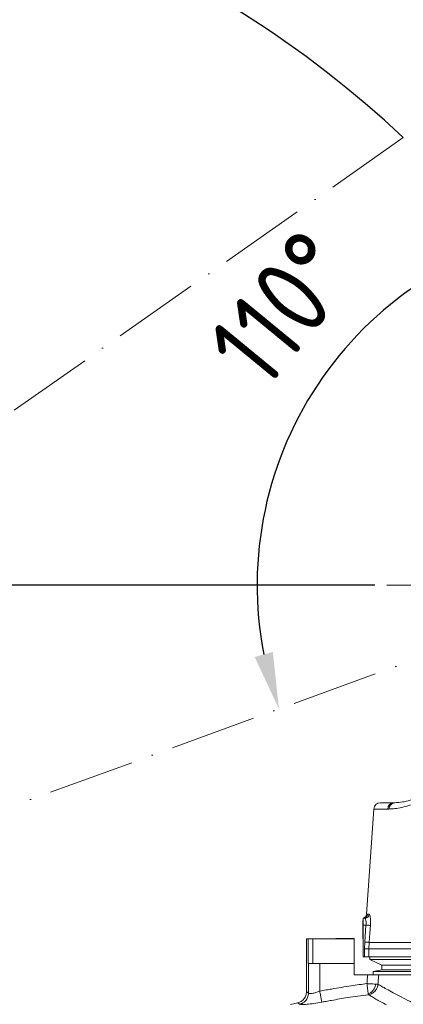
# Model space of a CAD drawing. Header units: millimetres. Extents: x 809 to 6054, y -5716 to -1261.
# Tile 24 of 96: x 2310 to 2479, y -3048 to -2613. Entities that reach past the tile are written whole.
import ezdxf

# ---------------------------------------------------------------- set-up
doc = ezdxf.new("R2010")
doc.units = ezdxf.units.MM
doc.header["$LTSCALE"] = 0.3175
doc.linetypes.add('ACAD_ISO10W100', pattern=[18, 12, -3, 0, -3])
doc.linetypes.add('CENTER2', pattern=[28.574999, 19.049999, -3.175, 3.175, -3.175])
for name, color, linetype, lineweight in [('1轮廓实线层', 7, 'Continuous', 18), ('7标注层', 4, 'Continuous', 13), ('中心线', 4, 'ACAD_ISO10W100', 20), ('细点划线', 6, 'CENTER2', 18)]:
    doc.layers.add(name, color=color, linetype=linetype, lineweight=lineweight)
doc.styles.add('标准汉字', font='gbenor.shx', dxfattribs={"bigfont": 'gbcbig.shx'})
doc.dimstyles.new('M1：10', dxfattribs={"dimscale": 10, "dimtxt": 3.5, "dimasz": 2.5, "dimexe": 2, "dimexo": 0, "dimgap": 1.5, "dimtad": 1, "dimdec": 4, "dimdsep": 46, "dimtxsty": '标准汉字', "dimcen": 5, "dimdle": 5, "dimclrd": 1, "dimclre": 1, "dimclrt": 256, "dimadec": 4, "dimazin": 2, "dimtfac": 1, "dimtdec": 4, "dimtmove": 0, "dimatfit": 3, "dimfxl": 1, "dimtolj": 1, "dimarcsym": 0})

# ---------------------------------------------------------------- blocks, each defined once
blk = doc.blocks.new('*D3')
at = {"layer": '7标注层', "color": 1, "lineweight": -2, "transparency": 16777216}
for p, q in [((1643.72, -2862.69), (1643.72, -1793.65)), ((2574.24, -2212.74), (2574.24, -1793.65)), ((2549.24, -1813.65), (1668.72, -1813.65))]:
    blk.add_line(p, q, dxfattribs=at)
at = {"layer": '7标注层', "color": 1, "transparency": 16777216}
for points in [[(1668.72, -1809.48), (1668.72, -1817.81), (1643.72, -1813.65)], [(2549.24, -1817.81), (2549.24, -1809.48), (2574.24, -1813.65)]]:
    blk.add_solid(points, dxfattribs=at)
at = {"layer": 'Defpoints', "color": 0, "transparency": 16777216}
for p in [(1643.72, -1813.65), (2574.24, -2212.74), (1643.72, -2862.69)]:
    blk.add_point(p, dxfattribs=at)
at = {"layer": '7标注层', "transparency": 16777216, "insert": (2108.98, -1781.15), "char_height": 35, "attachment_point": 5, "style": '标准汉字'}
blk.add_mtext('\\A1;930.5', dxfattribs=at)
blk = doc.blocks.new('*D4')
at = {"layer": '7标注层', "color": 1, "lineweight": -2, "transparency": 16777216}
for p, q in [((2574.24, -1932.17), (1454.4, -1932.17)), ((1474.4, -3227.69), (1474.4, -1957.17)), ((2364.24, -3252.69), (1454.4, -3252.69))]:
    blk.add_line(p, q, dxfattribs=at)
at = {"layer": '7标注层', "color": 1, "transparency": 16777216}
for points in [[(1478.56, -1957.17), (1470.23, -1957.17), (1474.4, -1932.17)], [(1470.23, -3227.69), (1478.56, -3227.69), (1474.4, -3252.69)]]:
    blk.add_solid(points, dxfattribs=at)
at = {"layer": 'Defpoints', "color": 0, "transparency": 16777216}
for p in [(1474.4, -1932.17), (2574.24, -1932.17), (2364.24, -3252.69)]:
    blk.add_point(p, dxfattribs=at)
at = {"layer": '7标注层', "transparency": 16777216, "insert": (1441.9, -2592.43), "char_height": 35, "attachment_point": 5, "rotation": 90, "style": '标准汉字'}
blk.add_mtext('\\A1;1320.5', dxfattribs=at)
blk = doc.blocks.new('*D10')
at = {"layer": '7标注层', "color": 1, "lineweight": -2, "transparency": 16777216}
for p, q in [((1835.11, -2862.69), (1549.82, -2862.69)), ((1569.82, -3227.69), (1569.82, -2887.69)), ((2479.24, -3252.69), (1549.82, -3252.69))]:
    blk.add_line(p, q, dxfattribs=at)
at = {"layer": '7标注层', "color": 1, "transparency": 16777216}
for points in [[(1573.98, -2887.69), (1565.65, -2887.69), (1569.82, -2862.69)], [(1565.65, -3227.69), (1573.98, -3227.69), (1569.82, -3252.69)]]:
    blk.add_solid(points, dxfattribs=at)
at = {"layer": 'Defpoints', "color": 0, "transparency": 16777216}
for p in [(1569.82, -2862.69), (1835.11, -2862.69), (2479.24, -3252.69)]:
    blk.add_point(p, dxfattribs=at)
at = {"layer": '7标注层', "transparency": 16777216, "insert": (1537.32, -3057.69), "char_height": 35, "attachment_point": 5, "rotation": 90, "style": '标准汉字'}
blk.add_mtext('\\A1;390', dxfattribs=at)
blk = doc.blocks.new('*D11')
at = {"layer": '7标注层', "color": 1, "lineweight": -2, "transparency": 16777216}
for p, q in [((2489.77, -2412.69), (1549.82, -2412.69)), ((1569.82, -2837.69), (1569.82, -2437.69)), ((2466.46, -2862.69), (1549.82, -2862.69))]:
    blk.add_line(p, q, dxfattribs=at)
at = {"layer": '7标注层', "color": 1, "transparency": 16777216}
for points in [[(1573.98, -2437.69), (1565.65, -2437.69), (1569.82, -2412.69)], [(1565.65, -2837.69), (1573.98, -2837.69), (1569.82, -2862.69)]]:
    blk.add_solid(points, dxfattribs=at)
at = {"layer": 'Defpoints', "color": 0, "transparency": 16777216}
for p in [(1569.82, -2412.69), (2489.77, -2412.69), (2466.46, -2862.69)]:
    blk.add_point(p, dxfattribs=at)
at = {"layer": '7标注层', "transparency": 16777216, "insert": (1537.32, -2637.69), "char_height": 35, "attachment_point": 5, "rotation": 90, "style": '标准汉字'}
blk.add_mtext('\\A1;450', dxfattribs=at)
blk = doc.blocks.new('*D15')
at = {"layer": '7标注层', "color": 1, "lineweight": -2, "transparency": 16777216}
blk.add_arc((2574.24, -2862.69), 159.8, 98.9727, 191.0273, dxfattribs=at)
at = {"layer": '7标注层', "color": 1, "transparency": 16777216}
for points in [[(2549.64, -2708.99), (2548.99, -2700.69), (2574.24, -2702.88)], [(2413.37, -2894.37), (2421.4, -2892.14), (2424.08, -2917.34)]]:
    blk.add_solid(points, dxfattribs=at)
at = {"layer": 'Defpoints', "color": 0, "transparency": 16777216}
for p in [(2574.24, -2412.69), (2421.15, -2816.85), (2574.24, -2862.69), (2574.24, -2862.69), (2151.38, -3016.6)]:
    blk.add_point(p, dxfattribs=at)
at = {"layer": '7标注层', "transparency": 16777216, "insert": (2425.67, -2740.59), "char_height": 35, "attachment_point": 5, "rotation": 50.5852, "style": '标准汉字'}
blk.add_mtext('\\A1;110%%d', dxfattribs=at)
blk = doc.blocks.new('*D18')
at = {"layer": '7标注层', "color": 1, "lineweight": -2, "transparency": 16777216}
for p, q in [((2574.24, -2202.74), (2574.24, -2179.1)), ((2471.23, -2412.69), (2340.66, -2412.69))]:
    blk.add_line(p, q, dxfattribs=at)
blk.add_arc((2574.24, -2412.69), 213.58, 96.7103, 173.2897, dxfattribs=at)
at = {"layer": '7标注层', "color": 1, "transparency": 16777216}
for points in [[(2549.53, -2204.73), (2549.04, -2196.41), (2574.24, -2199.1)], [(2357.96, -2387.49), (2366.28, -2387.97), (2360.66, -2412.69)]]:
    blk.add_solid(points, dxfattribs=at)
at = {"layer": 'Defpoints', "color": 0, "transparency": 16777216}
for p in [(2574.24, -2202.74), (2423.22, -2261.66), (2471.23, -2412.69), (2660.98, -2412.69), (2574.24, -3258.33)]:
    blk.add_point(p, dxfattribs=at)
at = {"layer": '7标注层', "transparency": 16777216, "insert": (2400.23, -2238.68), "char_height": 35, "attachment_point": 5, "rotation": 45, "style": '标准汉字'}
blk.add_mtext('\\A1;90%%d', dxfattribs=at)

msp = doc.modelspace()

# ---------------------------------------------------------------- linework, layer by layer
at = {"layer": '1轮廓实线层'}
for p, q in [((2474.93149, -2958.68657), (2468.9444, -2958.68657)), ((2474.93149, -2958.68657), (2474.98594, -2958.68428)), ((2462.70603, -3007.89282), (2465.95171, -2961.47731)), ((2465.95171, -2961.47731), (2472.10896, -2961.47731)), ((2472.10896, -2961.47731), (2472.63485, -2961.45406)), ((2461.24147, -3010.68658), (2461.14146, -3010.68658)), ((2461.14146, -3010.68658), (2461.14146, -3011.18658)), ((2461.14146, -3011.18658), (2461.24147, -3011.18658)), ((2461.14146, -3011.18658), (2461.14146, -3018.18658)), ((2461.99561, -3009.68657), (2461.24147, -3009.68657)), ((2461.24147, -3009.68657), (2461.24147, -3012.68658)), ((2463.96824, -3007.82609), (2463.22736, -3007.82609)), ((2461.24147, -3012.68658), (2462.51127, -3012.68658)), ((2461.24147, -3012.68658), (2461.24147, -3026.68658)), ((2462.51127, -3012.68658), (2461.97913, -3020.15363)), ((2436.24148, -3042.16841), (2436.24148, -3018.68658)), ((2436.94141, -3018.68658), (2436.24148, -3018.68658)), ((2436.94141, -3018.68658), (2436.94141, -3029.68658)), ((2439.06677, -3018.68658), (2436.94141, -3018.68658)), ((2439.06677, -3018.68658), (2457.24147, -3018.68658)), ((2439.06677, -3029.68658), (2439.06677, -3018.68658)), ((2449.24147, -3018.58658), (2449.24147, -3018.68658)), ((2449.74147, -3018.58658), (2449.24147, -3018.58658)), ((2449.74147, -3018.68658), (2449.74147, -3018.58658)), ((2456.74146, -3018.58658), (2449.74147, -3018.58658)), ((2457.24147, -3018.53657), (2454.74148, -3018.53657)), ((2454.74148, -3018.53657), (2454.74148, -3018.58658)), ((2456.74146, -3018.58658), (2456.74146, -3018.68658)), ((2457.24147, -3018.58658), (2456.74146, -3018.58658)), ((2457.24147, -3018.53657), (2457.24147, -3018.58658)), ((2457.24147, -3018.68658), (2457.24147, -3018.58658)), ((2457.24147, -3018.68658), (2457.24147, -3029.68658)), ((2461.09147, -3016.18658), (2461.09147, -3018.68658)), ((2461.09147, -3016.18658), (2461.14146, -3016.18658)), ((2461.09147, -3018.68658), (2461.14146, -3018.68658)), ((2461.24147, -3018.18658), (2461.14146, -3018.18658)), ((2461.14146, -3018.18658), (2461.14146, -3018.68658)), ((2461.14146, -3018.68658), (2461.24147, -3018.68658)), ((2461.97913, -3020.15363), (2461.87488, -3023.08341)), ((2461.87488, -3023.08341), (2463.83762, -3023.08341)), ((2461.87488, -3023.08341), (2461.87488, -3026.68658)), ((2463.83762, -3023.08341), (2463.93703, -3020.29315)), ((2463.83762, -3026.68658), (2463.83762, -3023.08341)), ((2463.83762, -3023.08341), (2686.11358, -3023.08341)), ((2686.01349, -3020.29315), (2463.93703, -3020.29315)), ((2461.87488, -3026.68658), (2461.24147, -3026.68658)), ((2461.87488, -3026.68658), (2463.83762, -3026.68658)), ((2463.83762, -3026.68658), (2686.11358, -3026.68658)), ((2464.24147, -3027.86028), (2464.24147, -3026.68658)), ((2469.58431, -3030.38067), (2464.24147, -3027.86028)), ((2464.24147, -3027.86028), (2684.24147, -3027.86028)), ((2436.94141, -3029.68658), (2437.12194, -3029.68658)), ((2442.09005, -3029.68658), (2437.12194, -3029.68658)), ((2437.12194, -3042.73219), (2437.12194, -3029.68658)), ((2457.24147, -3029.68658), (2442.09005, -3029.68658)), ((2442.09005, -3029.68658), (2442.09005, -3041.83892)), ((2457.24147, -3029.68658), (2457.24147, -3034.68658)), ((2465.74147, -3033.13824), (2469.58431, -3032.41745)), ((2469.58431, -3032.41745), (2469.58431, -3030.38067)), ((2469.58431, -3030.38067), (2678.89863, -3030.38067)), ((2469.58431, -3032.41745), (2678.89863, -3032.41745)), ((2463.27817, -3034.68658), (2457.24147, -3034.68658)), ((2465.74147, -3034.68658), (2465.74147, -3033.13824)), ((2465.74147, -3033.13824), (2682.74147, -3033.13824)), ((2574.24147, -3034.68658), (2468.19022, -3034.68658)), ((2463.56337, -3043.22309), (2463.58591, -3043.39845)), ((2429.23628, -3047.69627), (2432.35774, -3047.03625))]:
    msp.add_line(p, q, dxfattribs=at)
for points in [[(2462.51127, -3012.68658), (2462.85291, -3012.71093), (2463.18447, -3012.73455), (2463.49613, -3012.75676), (2463.7787, -3012.7769), (2464.02381, -3012.79437), (2464.22423, -3012.80866), (2464.37403, -3012.81933), (2464.4688, -3012.82609)], [(2463.93703, -3020.29315), (2464.22116, -3016.30326), (2464.4688, -3012.82609)], [(2461.97913, -3020.15363), (2462.32101, -3020.178), (2462.65277, -3020.20164), (2462.96459, -3020.22386), (2463.24727, -3020.244), (2463.49242, -3020.26147), (2463.6928, -3020.27575), (2463.84248, -3020.28641), (2463.93703, -3020.29315)]]:
    msp.add_lwpolyline(points, dxfattribs=at)
for centre, radius, start, end in [((2468.9444, -2961.68658), 3, 90, 176), ((2475.01118, -2961.58989), 2.90441, 91.5722529, 177.7785945), ((2475.5211, -2961.54677), 2.88774, 93.8595294, 178.1602056), ((2475.50332, -2961.52592), 2.86937, 96.5114849, 178.5650806), ((2461.23726, -3007.69197), 1.99461, 270.1207625, 356.1443908), ((2461.98533, -3007.69966), 1.98694, 270.296472, 356.3518582), ((2461.43714, -3038.38777), 5.28213, 293.7358644, 345.2184526), ((2460.2527, -3037.80213), 6.58209, 342.9191874, 352.0855266)]:
    msp.add_arc(centre, radius, start, end, dxfattribs=at)
for points, knots in [([(2500.26092, -2941.03259), (2499.59001, -2942.49515), (2498.23801, -2945.4425), (2495.54864, -2948.99744), (2492.66646, -2951.8944), (2489.72434, -2954.10414), (2486.37814, -2956.02023), (2482.82737, -2957.45091), (2479.31599, -2958.30077), (2476.88713, -2958.5868), (2475.67989, -2958.64775), (2475.32673, -2958.66558)], [0, 0, 0, 0, 36055.863296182, 72659.284356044, 109337.729564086, 146452.255088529, 183608.350934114, 239368.400875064, 295413.692488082, 351360.817583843, 374494.973544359, 374494.973544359, 374494.973544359, 374494.973544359]), ([(2472.63485, -2961.45406), (2473.4967, -2961.40683), (2475.22427, -2961.31216), (2478.37304, -2960.80848), (2481.88021, -2959.84911), (2485.48652, -2958.37509), (2489.03725, -2956.39237), (2492.38905, -2953.93865), (2495.66037, -2950.73174), (2498.71288, -2946.793), (2500.23799, -2943.54946), (2500.9986, -2941.93183)], [0, 0, 0, 0, 46909.674613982, 94029.712817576, 141017.821482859, 187746.335542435, 225088.826421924, 262393.125425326, 299847.793235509, 337235.076684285, 374432.306094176, 374432.306094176, 374432.306094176, 374432.306094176]), ([(2474.97384, -2958.68172), (2474.98164, -2958.68215), (2475.04015, -2958.68536), (2475.14216, -2958.66816), (2475.23056, -2958.65326)], [0, 0, 0, 0, 13713.620491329, 102813.011841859, 102813.011841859, 102813.011841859, 102813.011841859]), ([(2461.4079, -3009.6324), (2461.41425, -3009.63016), (2461.42927, -3009.62484), (2461.48863, -3009.60132), (2461.63198, -3009.53737), (2461.92739, -3009.36723), (2462.2864, -3009.03092), (2462.60917, -3008.51141), (2462.66955, -3008.09921), (2462.70033, -3007.88908)], [0, 0, 0, 0, 11025.014805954, 26098.600213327, 41979.819427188, 80382.943546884, 146017.716363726, 218703.606832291, 294289.263041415, 294289.263041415, 294289.263041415, 294289.263041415]), ([(2461.99561, -3009.68657), (2462.0567, -3009.70424), (2462.19998, -3009.74569), (2462.39615, -3010.12676), (2462.54164, -3010.80433), (2462.59761, -3011.69491), (2462.54005, -3012.35596), (2462.51127, -3012.68658)], [0, 0, 0, 0, 34212.117184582, 80248.50740827, 125357.393552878, 170150.54654205, 214967.9024392, 214967.9024392, 214967.9024392, 214967.9024392]), ([(2463.22736, -3007.82609), (2463.11169, -3007.8345), (2462.79566, -3007.85748), (2462.75106, -3007.87983), (2462.72279, -3007.89399)], [0, 0, 0, 0, 37537.936061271, 102562.416643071, 102562.416643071, 102562.416643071, 102562.416643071]), ([(2464.4688, -3012.82609), (2464.49774, -3012.2752), (2464.55552, -3011.17533), (2464.50295, -3009.69723), (2464.36207, -3008.56574), (2464.16968, -3007.92538), (2464.02828, -3007.85568), (2463.96824, -3007.82609)], [0, 0, 0, 0, 45482.623854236, 90807.932725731, 135936.389870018, 181409.415262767, 214959.24817756, 214959.24817756, 214959.24817756, 214959.24817756]), ([(2463.0095, -3037.68658), (2463.05077, -3037.12577), (2463.12445, -3036.12433), (2463.2312, -3035.12589), (2463.27817, -3034.68658)], [0, 0, 0, 0, 57337.732854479, 102389.038671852, 102389.038671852, 102389.038671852, 102389.038671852]), ([(2468.19022, -3034.68658), (2468.01469, -3034.68658), (2467.65911, -3034.68658), (2466.4851, -3034.68658), (2464.98156, -3034.68658), (2463.84783, -3034.68658), (2463.27817, -3034.68658)], [0, 0, 0, 0, 44702.625403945, 90552.055146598, 135829.587296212, 181556.238421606, 181556.238421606, 181556.238421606, 181556.238421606]), ([(2467.90029, -3037.68658), (2467.94487, -3037.1251), (2468.0244, -3036.12343), (2468.13959, -3035.12525), (2468.19022, -3034.68658)], [0, 0, 0, 0, 57381.201631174, 102368.851617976, 102368.851617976, 102368.851617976, 102368.851617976]), ([(2442.09005, -3041.83892), (2443.05064, -3041.65581), (2444.76598, -3041.32883), (2446.48507, -3041.02218), (2447.24147, -3040.88725)], [0, 0, 0, 0, 57361.815458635, 102432.061627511, 102432.061627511, 102432.061627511, 102432.061627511]), ([(2447.24147, -3040.88725), (2450.16794, -3040.39068), (2455.3938, -3039.50395), (2460.64791, -3038.80481), (2462.95973, -3038.49718)], [0, 0, 0, 0, 57343.072390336, 102398.755355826, 102398.755355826, 102398.755355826, 102398.755355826]), ([(2462.95973, -3038.49718), (2462.96838, -3038.34583), (2462.98382, -3038.07556), (2463.00166, -3037.80543), (2463.0095, -3037.68658)], [0, 0, 0, 0, 57331.121552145, 102377.214991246, 102377.214991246, 102377.214991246, 102377.214991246]), ([(2462.95973, -3038.49718), (2463.02644, -3039.01943), (2463.15985, -3040.06395), (2463.33916, -3041.4676), (2463.48522, -3042.61109), (2463.53732, -3043.01909), (2463.56337, -3043.22309)], [0, 0, 0, 0, 45377.938203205, 90756.303362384, 136134.459726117, 181512.444792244, 181512.444792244, 181512.444792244, 181512.444792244]), ([(2462.95973, -3038.49718), (2463.16144, -3038.50831), (2463.56484, -3038.53057), (2463.95941, -3038.55235), (2464.1567, -3038.56324)], [0, 0, 0, 0, 51186.568879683, 102371.879289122, 102371.879289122, 102371.879289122, 102371.879289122]), ([(2463.58591, -3043.39846), (2463.8845, -3043.33455), (2464.4817, -3043.20673), (2465.31687, -3042.80529), (2466.0815, -3042.27489), (2466.49611, -3041.81338), (2466.70341, -3041.58262)], [0, 0, 0, 0, 45368.889813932, 90738.441306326, 136107.717788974, 181476.684822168, 181476.684822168, 181476.684822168, 181476.684822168]), ([(2466.77208, -3038.70844), (2466.40031, -3038.6878), (2465.65678, -3038.64651), (2464.65673, -3038.591), (2464.1567, -3038.56324)], [0, 0, 0, 0, 51182.075822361, 102364.508398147, 102364.508398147, 102364.508398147, 102364.508398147]), ([(2466.70341, -3041.58262), (2466.99796, -3041.15491), (2467.58706, -3040.2995), (2467.74971, -3039.27798), (2467.83103, -3038.76722)], [0, 0, 0, 0, 51173.097721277, 102345.908984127, 102345.908984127, 102345.908984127, 102345.908984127]), ([(2467.83103, -3038.76722), (2467.71892, -3038.76099), (2467.4947, -3038.74854), (2467.01295, -3038.72181), (2466.77208, -3038.70844)], [0, 0, 0, 0, 51177.282360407, 102355.385306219, 102355.385306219, 102355.385306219, 102355.385306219]), ([(2467.83103, -3038.76722), (2467.84277, -3038.56542), (2467.86374, -3038.20507), (2467.88912, -3037.84501), (2467.90029, -3037.68658)], [0, 0, 0, 0, 57319.729160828, 102356.386880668, 102356.386880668, 102356.386880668, 102356.386880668]), ([(2471.61562, -3040.89734), (2470.88052, -3040.48797), (2469.4101, -3039.66912), (2468.35744, -3039.06788), (2467.83103, -3038.76722)], [0, 0, 0, 0, 51163.308940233, 102341.762827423, 102341.762827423, 102341.762827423, 102341.762827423]), ([(2486.69967, -3048.72633), (2485.14462, -3047.96118), (2482.03402, -3046.43062), (2478.0212, -3044.35617), (2474.46542, -3042.46536), (2472.56568, -3041.42008), (2471.61562, -3040.89734)], [0, 0, 0, 0, 45316.40411944, 90647.569129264, 135995.81303165, 181361.549890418, 181361.549890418, 181361.549890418, 181361.549890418]), ([(2432.33601, -3046.97683), (2432.87333, -3046.7997), (2433.94796, -3046.44543), (2435.21131, -3045.27599), (2436.07583, -3043.78727), (2436.18626, -3042.66116), (2436.24148, -3042.0981)], [0, 0, 0, 0, 45418.340070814, 90836.298321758, 136254.186248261, 181672.402508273, 181672.402508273, 181672.402508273, 181672.402508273]), ([(2437.12194, -3042.73219), (2437.0484, -3043.35721), (2436.90133, -3044.60725), (2435.90256, -3046.09729), (2434.64186, -3047.13067), (2433.70449, -3047.43522), (2433.23581, -3047.58749)], [0, 0, 0, 0, 50815.72261453, 101631.440538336, 141648.477385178, 181665.162409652, 181665.162409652, 181665.162409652, 181665.162409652]), ([(2436.33926, -3042.16841), (2436.31758, -3042.1529), (2436.25239, -3042.10624), (2436.77385, -3042.48161), (2437.12194, -3042.73219)], [0, 0, 0, 0, 34064.55340981, 102460.438934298, 102460.438934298, 102460.438934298, 102460.438934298]), ([(2437.12194, -3042.73219), (2437.25476, -3042.80601), (2437.5201, -3042.9535), (2438.71438, -3042.84425), (2440.30835, -3042.47899), (2441.49131, -3042.05402), (2442.09005, -3041.83892)], [0, 0, 0, 0, 44893.585458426, 89691.007255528, 135116.692552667, 181670.05885076, 181670.05885076, 181670.05885076, 181670.05885076]), ([(2442.09005, -3041.83892), (2442.21523, -3042.4878), (2442.46559, -3043.78556), (2442.75854, -3045.3042), (2442.95344, -3046.31449), (2443.0016, -3046.56409), (2443.02568, -3046.6889)], [0, 0, 0, 0, 50798.282684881, 101596.729648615, 141609.911077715, 181623.396441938, 181623.396441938, 181623.396441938, 181623.396441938]), ([(2447.24147, -3045.90469), (2446.45383, -3046.04736), (2445.04733, -3046.30213), (2443.6434, -3046.57072), (2443.02568, -3046.6889)], [0, 0, 0, 0, 57346.087471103, 102403.538866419, 102403.538866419, 102403.538866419, 102403.538866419]), ([(2463.58591, -3043.39846), (2460.52633, -3043.81097), (2455.06288, -3044.54759), (2449.63131, -3045.49003), (2447.24147, -3045.90469)], [0, 0, 0, 0, 57334.282834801, 102380.843058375, 102380.843058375, 102380.843058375, 102380.843058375]), ([(2471.6157, -3047.88534), (2470.75839, -3047.41914), (2469.04436, -3046.48705), (2466.89089, -3045.28485), (2465.02242, -3044.22651), (2464.06467, -3043.67443), (2463.58591, -3043.39846)], [0, 0, 0, 0, 45401.243778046, 90770.551839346, 136112.952725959, 181433.388354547, 181433.388354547, 181433.388354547, 181433.388354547]), ([(2433.23581, -3047.58749), (2432.97362, -3047.40964), (2432.44936, -3047.05399), (2432.37382, -3047.00257), (2432.33606, -3046.97686)], [0, 0, 0, 0, 51233.011021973, 102447.033809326, 102447.033809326, 102447.033809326, 102447.033809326]), ([(2443.02568, -3046.6889), (2441.84072, -3046.90163), (2439.47546, -3047.32626), (2436.36595, -3047.68464), (2434.02844, -3047.79917), (2433.49955, -3047.65793), (2433.23581, -3047.58749)], [0, 0, 0, 0, 45741.864917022, 91304.381580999, 136589.103212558, 181636.325314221, 181636.325314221, 181636.325314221, 181636.325314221])]:
    msp.add_open_spline(points, degree=3, knots=knots, dxfattribs=at)
at = {"layer": '中心线', "color": 2, "ltscale": 10}
for p, q in [((2479.02361, -2665.09951), (2094.02215, -2934.68044)), ((2574.24147, -2862.68658), (2151.37979, -3016.59564))]:
    msp.add_line(p, q, dxfattribs=at)
at = {"layer": '中心线', "ltscale": 10}
msp.add_line((2676.80191, -2862.68658), (2471.68103, -2862.68658), dxfattribs=at)
at = {"layer": '细点划线', "lineweight": 30, "ltscale": 20}
for centre, radius, start, end in [((2574.24147, -2862.68658), 930.52057, 340.00000083, 199.99999979), ((2151.37979, -3016.59564), 480.52055, 47.0114783, 212.0114782)]:
    msp.add_arc(centre, radius, start, end, dxfattribs=at)

# ---------------------------------------------------------------- dimensions: what is measured, and where the dimension line sits
at = {"layer": '7标注层'}
dim = msp.add_linear_dim(base=(1643.7209, -1813.64631), p1=(2574.24147, -2212.74005), p2=(1643.7209, -2862.68658), dimstyle='M1：10', override={"dimdec": 1, "dimsah": 1, "dimtzin": 8}, dxfattribs=at)
dim.commit()
dim.dimension.update_dxf_attribs({"geometry": '*D3', "text_midpoint": (2108.98119, -1781.14631)})
for base, p1, p2, picture, middle in [((1474.39647, -1932.16602), (2364.24149, -3252.68657), (2574.24147, -1932.16602), '*D4', (1441.89647, -2592.4263)), ((1569.8166, -2412.68658), (2466.45762, -2862.68658), (2489.77317, -2412.68658), '*D11', (1537.3166, -2637.68658)), ((1569.8166, -2862.68658), (2479.24147, -3252.68658), (1835.1148, -2862.68658), '*D10', (1537.3166, -3057.68658))]:
    dim = msp.add_linear_dim(base=base, p1=p1, p2=p2, angle=90, dimstyle='M1：10', override={"dimdec": 1, "dimsah": 1, "dimtzin": 8}, dxfattribs=at)
    dim.commit()
    dim.dimension.update_dxf_attribs({"geometry": picture, "text_midpoint": middle})
dim = msp.add_angular_dim_2l(base=(2423.21563, -2261.66073), line1=((2660.98426, -2412.68658), (2471.2317, -2412.68658)), line2=((2574.24147, -2202.74005), (2574.24147, -3258.33103)), dimstyle='M1：10', override={"dimtad": 1, "dimtih": 0, "dimtoh": 0, "dimdec": 1, "dimsah": 1, "dimtzin": 8}, dxfattribs=at)
dim.commit()
dim.dimension.update_dxf_attribs({"geometry": '*D18', "text_midpoint": (2400.23466, -2238.67976)})
dim = msp.add_angular_dim_2l(base=(2421.15189, -2816.85456), line1=((2574.24147, -2862.68658), (2574.24147, -2412.68658)), line2=((2574.24147, -2862.68658), (2151.37979, -3016.59564)), dimstyle='M1：10', override={"dimtad": 1, "dimtih": 0, "dimtoh": 0, "dimdec": 1, "dimsah": 1, "dimtzin": 8}, dxfattribs=at)
dim.commit()
dim.dimension.update_dxf_attribs({"geometry": '*D15', "text_midpoint": (2450.78258, -2761.22281), "dimtype": 162})

doc.saveas('drawing.dxf')
